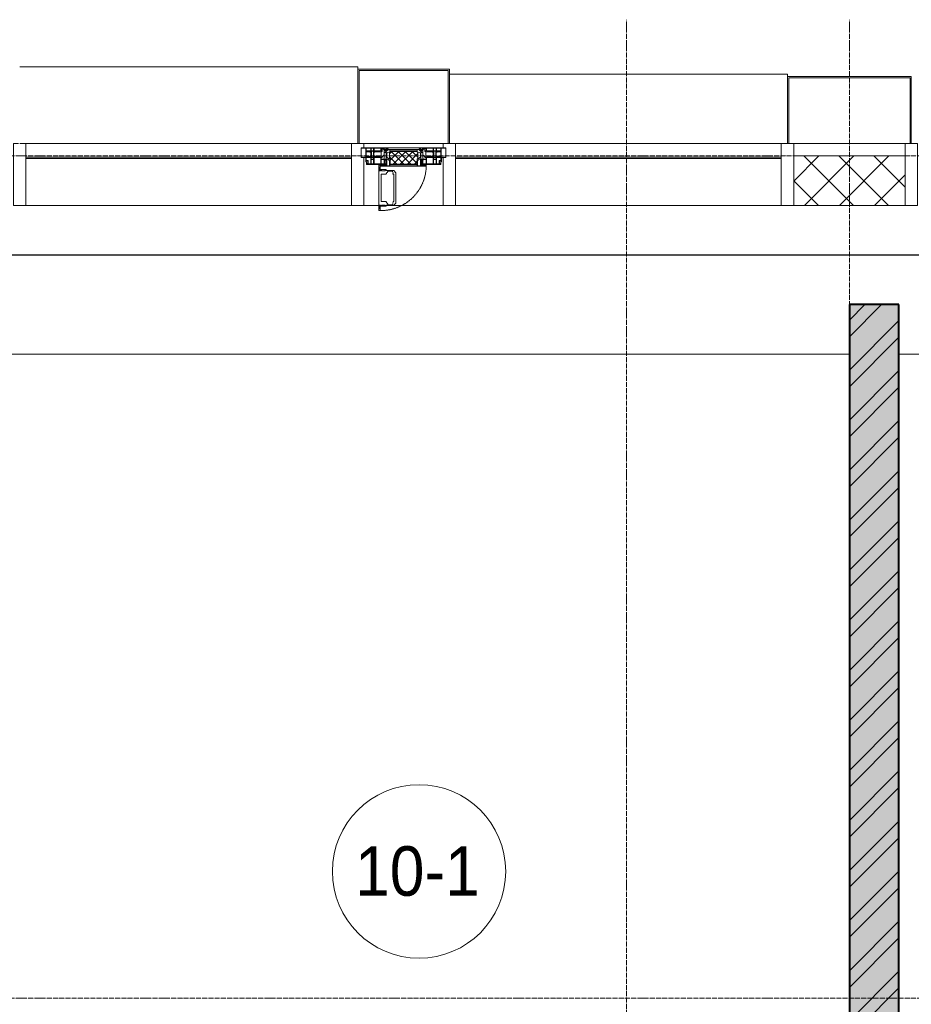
# Model space of a CAD drawing. Header units: millimetres. Extents: x 5617 to 103266, y 7718 to 198901.
# Tile 38 of 51: x 53584 to 57184, y 74175 to 78150. Entities that reach past the tile are written whole.
import ezdxf

# ---------------------------------------------------------------- set-up
doc = ezdxf.new("R2010")
doc.units = ezdxf.units.MM
for name, pattern in [('-D1-02х01', [3, 2, -1]), ('ADSK_Линия сетки', [25, 20, -2.5, 0, -2.5]), ('Линия сетки', [25, 20, -2.5, 0, -2.5])]:
    doc.linetypes.add(name, pattern=pattern)
for name, color, linetype, lineweight in [('Импосты витража', 7, 'Continuous', 18), ('Колонны', 7, 'Continuous', 18), ('Марки помещений', 7, 'Continuous', 20), ('Окна', 7, 'Continuous', 18), ('Оси', 7, 'Continuous', 9), ('Панели витража', 7, 'Continuous', 18), ('Перекрытия', 7, 'Continuous', 18), ('Стены', 7, 'Continuous', 18), ('Стены разрез', 7, 'Continuous', 40), ('Элементы узлов', 7, 'Continuous', 18)]:
    doc.layers.add(name, color=color, linetype=linetype, lineweight=lineweight)
doc.styles.add('Arial_3', font='arial.ttf', dxfattribs={"width": 0.9, "height": 200})

# ---------------------------------------------------------------- blocks, each defined once
blk = doc.blocks.new('135_SLK_K1_AR_rvt-1-МКСС_K1_L15__47_700_')
at = {"layer": 'Стены разрез', "lineweight": 9, "true_color": 0xaaaaaa}
h = blk.add_hatch(dxfattribs=at)
h.set_pattern_fill('FP_1', color=253, style=0, pattern_type=2)
h.set_pattern_definition([(50, (0, 0), (218.62117, -19.1268), [22.86, -251.46]), (355, (0, 0), (-42.2919, 229.2684), [18.288, -201.168]), (100.451, (18.22, -1.6), (176.33107, 210.13963), [19.428, -213.708]), (46.184, (0, 60.96), (325.29495, -50.4516), [34.29, -377.19]), (96.636, (27.1, 56.76), (284.883, 296.9127), [29.142, -320.562]), (351.184, (0, 60.96), (284.8858, 296.9107), [27.432, -301.752]), (21, (30.48, 45.72), (181.93753, -122.71832), [22.86, -251.46]), (326, (30.48, 45.72), (74.1622, 221.0262), [18.288, -201.168]), (71.451, (45.64, 35.5), (256.10035, 98.30526), [19.428, -213.708]), (37.5, (0, 0), (3.70639, 101.465895), [3.353, -195.377, 3.353, -200.863, -201.93]), (37.5, (0, 0), (3.70639, 101.465895), [-402.946, 3.353, -198.577]), (7.5, (0, 0), (80.18358, 120.21653), [3.353, -113.081, 3.353, -190.805, -76.962]), (7.5, (0, 0), (80.18358, 120.21653), [-310.591, 3.353, -73.609]), (327.5, (-67.97, 0), (162.70865, -6.87497), [3.353, -72.847, 3.353, -234.391, -315.468]), (327.5, (-67.97, 0), (162.70865, -6.87497), [-313.944, 3.353, -312.115]), (317.5, (-98.45, 0), (177.75468, 30.51183), [3.353, -95.707, 3.353, -154.534, -224.028]), (317.5, (-98.45, 0), (177.75468, 30.51183), [-256.946, 3.353, -220.675])])
h.paths.add_polyline_path([(43350, 71270), (43350, 77000), (43150, 77000), (43150, 71270)])
h = blk.add_hatch(dxfattribs=at)
h.set_pattern_fill('FP_2', color=253, style=0, pattern_type=2)
h.set_pattern_definition([(45, (0, 0), (-101.02788, 101.02788), []), (45, (67.35, 0), (-101.02788, 101.02788), [])])
h.paths.add_polyline_path([(43350, 71270), (43350, 77000), (43150, 77000), (43150, 71270)])
at = {"layer": 'Перекрытия', "color": 253, "true_color": 0xaaaaaa}
for p, q in [((43150, 76800), (39750, 76800)), ((46550, 76800), (43350, 76800))]:
    blk.add_line(p, q, dxfattribs=at)
at = {"layer": 'Стены', "color": 253, "true_color": 0xaaaaaa}
for p, q in [((23500, 77200.4), (47950, 77200.4)), ((47950, 77200.4), (23500, 77200.4)), ((23500, 77199.6), (47950, 77199.6)), ((47950, 77199.6), (23500, 77199.6))]:
    blk.add_line(p, q, dxfattribs=at)
at = {"layer": 'Стены разрез', "color": 253, "true_color": 0xaaaaaa}
for p, q in [((43150, 77000), (43150, 71270)), ((43350, 77000), (43150, 77000)), ((43350, 71270), (43350, 77000))]:
    blk.add_line(p, q, dxfattribs=at)
blk = doc.blocks.new('System Panel - A_PAN_Glass-7465079-МКСС_K1_L15__47_700_')
at = {"layer": 'Панели витража', "color": 253, "lineweight": 5, "true_color": 0xaaaaaa}
for p, q in [((657.5, 55), (-657.5, 55)), ((-657.5, 55), (-657.5, 0)), ((657.5, 0), (657.5, 55)), ((-657.5, 0), (657.5, 0))]:
    blk.add_line(p, q, dxfattribs=at)
blk = doc.blocks.new('A_PAN_Створка - 383мм-V57-МКСС_K1_L15__47_700_')
at = {"layer": 'Панели витража', "lineweight": 5}
h = blk.add_hatch(dxfattribs=at)
h.set_pattern_fill('FP_20', color=256, style=0, pattern_type=2)
h.set_pattern_definition([(225, (41350, 77650), (14.1421356, -14.1421356), []), (315, (41350, 77650), (14.1421356, 14.1421356), [])])
h.paths.add_polyline_path([(-53.6, 82.7), (-54.6, 81.8), (-54.6, 63.4), (-57.2, 60.8), (-57.2, 36.4), (-54.9, 34.1), (-54.5, 31.8), (54.5, 31.8), (54.9, 34.1), (57.2, 36.4), (57.2, 60.8), (54.6, 63.4), (53.6, 82.7), (-48.1, 82.7)])
at = {"layer": 'Окна', "lineweight": 5}
for p, q in [((39.7, 249), (31.1, 240.4)), ((31.1, 117.6), (31.1, 240.4)), ((70.1, 249), (39.7, 249)), ((45, 244.7), (42.3, 239.8)), ((42.3, 239.8), (43.5, 236.3)), ((45.9, 246.8), (45, 244.7)), ((63.3, 246.8), (45.9, 246.8)), ((64.1, 245), (63.3, 246.8)), ((64.1, 245), (66.7, 241)), ((66.7, 241), (68.6, 239.7)), ((68.6, 239.7), (68.6, 236.4)), ((70.1, 252.9), (70.1, 249)), ((95.1, 252.9), (70.1, 252.9)), ((74.1, 248.4), (74.1, 252.9)), ((89.1, 248.4), (74.1, 248.4)), ((89.1, 252.9), (89.1, 248.4)), ((93.1, 248.4), (93.1, 252.9)), ((97.9, 248.4), (93.1, 248.4)), ((95.1, 270.5), (95.1, 252.9)), ((99.6, 270.5), (95.1, 270.5)), ((97.9, 262.4), (95.1, 262.4)), ((97.9, 262.4), (97.9, 248.4)), ((99.6, 270.5), (99.6, 87.5)), ((41.4, 234.2), (39.1, 233.8)), ((39.1, 179), (39.1, 233.8)), ((41.4, 234.2), (43.5, 236.3)), ((68.6, 236.4), (71.1, 233.9)), ((71.1, 233.9), (89.5, 233.9)), ((89.5, 233.9), (90.6, 232.8)), ((90.6, 125.2), (90.6, 232.8)), ((39.1, 179), (39.1, 124.2)), ((41.4, 123.8), (39.1, 124.2)), ((41.4, 123.8), (43.5, 121.7)), ((42.3, 118.2), (43.5, 121.7)), ((68.6, 121.6), (71.1, 124.1)), ((68.6, 118.3), (68.6, 121.6)), ((71.1, 124.1), (89.5, 124.1)), ((89.5, 124.1), (90.6, 125.2)), ((-150, 84), (-78, 84)), ((-150, 73.5), (-150, 84)), ((-91.5, 92), (91.5, 92)), ((-91.5, 87.5), (-91.5, 92)), ((-73.9, 87.5), (-91.5, 87.5)), ((-78, 84), (-73.9, 84)), ((-78, 84), (-78, 23.5)), ((-73.9, 62.5), (-73.9, 87.5)), ((39.7, 109), (31.1, 117.6)), ((70.1, 109), (39.7, 109)), ((45, 113.3), (42.3, 118.2)), ((45.9, 111.2), (45, 113.3)), ((63.3, 111.2), (45.9, 111.2)), ((64.1, 113), (63.3, 111.2)), ((64.1, 113), (66.7, 117)), ((66.7, 117), (68.6, 118.3)), ((70.1, 105.1), (70.1, 109)), ((95.1, 105.1), (70.1, 105.1)), ((73.9, 87.5), (73.9, 62.5)), ((91.5, 87.5), (73.9, 87.5)), ((73.9, 84), (78, 84)), ((74.1, 109.6), (74.1, 105.1)), ((89.1, 109.6), (74.1, 109.6)), ((78, 84), (150, 84)), ((78, 23.5), (78, 84)), ((89.1, 105.1), (89.1, 109.6)), ((91.5, 92), (91.5, 87.5)), ((93.1, 109.6), (93.1, 105.1)), ((97.9, 109.6), (93.1, 109.6)), ((95.1, 87.5), (95.1, 105.1)), ((97.9, 95.6), (95.1, 95.6)), ((99.6, 87.5), (95.1, 87.5)), ((97.9, 95.6), (97.9, 109.6)), ((150, 84), (150, 73.5)), ((-171, 57), (-156, 57)), ((-171, 17), (-171, 57)), ((-153, 73.5), (-150, 73.5)), ((-153, 60), (-153, 73.5)), ((-70, 62.5), (-73.9, 62.5)), ((-70, 32.1), (-70, 62.5)), ((70, 62.5), (70, 32.1)), ((73.9, 62.5), (70, 62.5)), ((150, 73.5), (153, 73.5)), ((153, 73.5), (153, 60)), ((156, 57), (171, 57)), ((171, 57), (171, 17)), ((-67.9, 17), (-171, 17)), ((-78, 23.5), (-67.9, 23.5)), ((-61.4, 23.5), (-70, 32.1)), ((-67.9, 23.5), (-64.6, 26.8)), ((-67.9, 17), (-67.9, 23.5)), ((-61.4, 23.5), (-67.9, 17)), ((67.9, 17), (-67.9, 17)), ((-67.9, 17), (67.9, 17)), ((-64.6, 26.8), (-61.4, 23.5)), ((61.4, 23.5), (-61.4, 23.5)), ((70, 32.1), (61.4, 23.5)), ((61.4, 23.5), (64.6, 26.8)), ((67.9, 17), (61.4, 23.5)), ((64.6, 26.8), (67.9, 23.5)), ((67.9, 23.5), (67.9, 17)), ((67.9, 23.5), (78, 23.5)), ((171, 17), (67.9, 17))]:
    blk.add_line(p, q, dxfattribs=at)
at = {"layer": 'Окна', "color": 253, "lineweight": 5, "true_color": 0xaaaaaa}
for p, q in [((-148.5, 82.5), (-132.4, 82.5)), ((-148.5, 81), (-148.5, 82.5)), ((-143.5, 81), (-148.5, 81)), ((-145, 69.5), (-145, 79.5)), ((-143.5, 68), (-143.5, 81)), ((-132.4, 56.6), (-132.4, 82.5)), ((-131, 82.5), (-120.8, 82.5)), ((-131, 82.5), (-131, 64.6)), ((-120.8, 82.5), (-120.8, 64.6)), ((-119.3, 82.5), (-92.5, 82.5)), ((-119.3, 56.6), (-119.3, 82.5)), ((-92.5, 56.6), (-92.5, 82.5)), ((-90.8, 82.5), (-79.5, 82.5)), ((-90.8, 64.6), (-90.8, 82.5)), ((-85, 84), (-85, 87.5)), ((-85, 87.5), (-78, 87.5)), ((-78, 84), (-85, 84)), ((-79.5, 82.5), (-79.5, 80.6)), ((-79.5, 80.6), (-78, 80.6)), ((-78, 87.5), (-78, 84)), ((78, 87.5), (78, 84)), ((85, 87.5), (78, 87.5)), ((78, 84), (85, 84)), ((79.5, 80.6), (78, 80.6)), ((90.8, 82.5), (79.5, 82.5)), ((79.5, 82.5), (79.5, 80.6)), ((85, 84), (85, 87.5)), ((90.8, 64.6), (90.8, 82.5)), ((119.3, 82.5), (92.5, 82.5)), ((92.5, 56.6), (92.5, 82.5)), ((119.3, 56.6), (119.3, 82.5)), ((120.8, 82.5), (120.8, 64.6)), ((131, 82.5), (120.8, 82.5)), ((131, 82.5), (131, 64.6)), ((132.4, 56.6), (132.4, 82.5)), ((148.5, 82.5), (132.4, 82.5)), ((143.5, 81), (148.5, 81)), ((143.5, 68), (143.5, 81)), ((145, 69.5), (145, 79.5)), ((148.5, 81), (148.5, 82.5)), ((-171, 55.5), (-152, 55.5)), ((-152, 20), (-152, 73.5)), ((-150.5, 69.5), (-150.5, 73.5)), ((-145, 69.5), (-150.5, 69.5)), ((-150.5, 33.6), (-150.5, 68)), ((-150.5, 68), (-143.5, 68)), ((-150.5, 56.6), (-132.4, 56.6)), ((-136.4, 52.4), (-150.5, 52.4)), ((-137.2, 54.8), (-135.8, 50.8)), ((-132.5, 54.8), (-137.2, 54.8)), ((-132.1, 49), (-135.8, 50.8)), ((-132.5, 53.8), (-133.4, 52)), ((-133.4, 52), (-130.1, 50.4)), ((-132.5, 53.8), (-132.5, 54.8)), ((-132.1, 49), (-132.1, 36.8)), ((-131, 64.6), (-120.8, 64.6)), ((-131, 56.5), (-131, 62.6)), ((-120.8, 62.6), (-131, 62.6)), ((-131, 56.5), (-120.8, 56.5)), ((-131, 55.1), (-131, 52.7)), ((-120.8, 55.1), (-131, 55.1)), ((-129.4, 51.1), (-131, 52.7)), ((-130.1, 50.4), (-129.4, 51.1)), ((-130.1, 35.3), (-130.1, 50.4)), ((-122.4, 51.1), (-120.8, 52.7)), ((-121.7, 50.4), (-122.4, 51.1)), ((-118.4, 52), (-121.7, 50.4)), ((-121.7, 35.3), (-121.7, 50.4)), ((-120.8, 56.5), (-120.8, 62.6)), ((-120.8, 55.1), (-120.8, 52.7)), ((-119.7, 49), (-115.9, 50.8)), ((-119.7, 49), (-119.7, 36.8)), ((-92.5, 56.6), (-119.3, 56.6)), ((-119.3, 54.8), (-114.6, 54.8)), ((-119.3, 53.8), (-119.3, 54.8)), ((-119.3, 53.8), (-118.4, 52)), ((-114.6, 54.8), (-115.9, 50.8)), ((-94.1, 52.5), (-115.3, 52.5)), ((-89.9, 50.9), (-94.1, 52.5)), ((-80.1, 64.6), (-90.8, 64.6)), ((-90.8, 62.7), (-90.8, 56.6)), ((-80.4, 62.7), (-90.8, 62.7)), ((-90.8, 56.6), (-85.9, 56.6)), ((-89.9, 52.2), (-88.6, 53.5)), ((-89.9, 52.2), (-89.9, 50.9)), ((-89.9, 35.1), (-89.9, 50.9)), ((-85.9, 53.5), (-88.6, 53.5)), ((-85.9, 56.6), (-85.9, 53.5)), ((-85.9, 53.5), (-78, 45.6)), ((-80.4, 61.1), (-80.4, 62.7)), ((-78, 61.1), (-80.4, 61.1)), ((-80.1, 66.1), (-80.1, 64.6)), ((-78, 66.1), (-80.1, 66.1)), ((-78, 66.1), (-78, 61.1)), ((-78, 45.6), (-78, 36.8)), ((78, 66.1), (78, 61.1)), ((78, 66.1), (80.1, 66.1)), ((78, 61.1), (80.4, 61.1)), ((85.9, 53.5), (78, 45.6)), ((78, 45.6), (78, 36.8)), ((80.1, 66.1), (80.1, 64.6)), ((80.1, 64.6), (90.8, 64.6)), ((80.4, 62.7), (90.8, 62.7)), ((80.4, 61.1), (80.4, 62.7)), ((85.9, 56.6), (85.9, 53.5)), ((90.8, 56.6), (85.9, 56.6)), ((85.9, 53.5), (88.6, 53.5)), ((89.9, 52.2), (88.6, 53.5)), ((89.9, 50.9), (94.1, 52.5)), ((89.9, 52.2), (89.9, 50.9)), ((89.9, 35.1), (89.9, 50.9)), ((90.8, 62.7), (90.8, 56.6)), ((92.5, 56.6), (119.3, 56.6)), ((94.1, 52.5), (115.3, 52.5)), ((114.6, 54.8), (115.9, 50.8)), ((119.3, 54.8), (114.6, 54.8)), ((119.7, 49), (115.9, 50.8)), ((119.3, 53.8), (118.4, 52)), ((118.4, 52), (121.7, 50.4)), ((119.3, 53.8), (119.3, 54.8)), ((119.7, 49), (119.7, 36.8)), ((131, 64.6), (120.8, 64.6)), ((120.8, 56.5), (120.8, 62.6)), ((120.8, 62.6), (131, 62.6)), ((131, 56.5), (120.8, 56.5)), ((120.8, 55.1), (120.8, 52.7)), ((120.8, 55.1), (131, 55.1)), ((122.4, 51.1), (120.8, 52.7)), ((121.7, 50.4), (122.4, 51.1)), ((121.7, 35.3), (121.7, 50.4)), ((129.4, 51.1), (131, 52.7)), ((130.1, 50.4), (129.4, 51.1)), ((133.4, 52), (130.1, 50.4)), ((130.1, 35.3), (130.1, 50.4)), ((131, 56.5), (131, 62.6)), ((131, 55.1), (131, 52.7)), ((132.1, 49), (135.8, 50.8)), ((132.1, 49), (132.1, 36.8)), ((150.5, 56.6), (132.4, 56.6)), ((132.5, 54.8), (137.2, 54.8)), ((132.5, 53.8), (132.5, 54.8)), ((132.5, 53.8), (133.4, 52)), ((137.2, 54.8), (135.8, 50.8)), ((136.4, 52.4), (150.5, 52.4)), ((150.5, 68), (143.5, 68)), ((145, 69.5), (150.5, 69.5)), ((150.5, 69.5), (150.5, 73.5)), ((150.5, 33.6), (150.5, 68)), ((152, 20), (152, 73.5)), ((171, 55.5), (152, 55.5)), ((-171, 18.5), (-153.5, 18.5)), ((-153.5, 18.5), (-152, 20)), ((-136.3, 33.6), (-150.5, 33.6)), ((-150.5, 29.4), (-132.4, 29.4)), ((-150.5, 17), (-150.5, 29.4)), ((-132.4, 18.6), (-150.5, 18.6)), ((-137.2, 31), (-135.8, 35)), ((-132.5, 31), (-137.2, 31)), ((-132.1, 36.8), (-135.8, 35)), ((-133.4, 33.7), (-130.1, 35.3)), ((-132.5, 31.9), (-133.4, 33.7)), ((-132.5, 31.9), (-132.5, 31)), ((-132.4, 29.4), (-132.4, 18.6)), ((-129.4, 34.6), (-131, 33)), ((-131, 30.9), (-131, 33)), ((-120.8, 30.9), (-131, 30.9)), ((-131, 29.5), (-120.8, 29.5)), ((-131, 18.2), (-131, 29.5)), ((-120.8, 18.2), (-131, 18.2)), ((-130.1, 35.3), (-129.4, 34.6)), ((-121.7, 35.3), (-122.4, 34.6)), ((-122.4, 34.6), (-120.8, 33)), ((-118.4, 33.7), (-121.7, 35.3)), ((-120.8, 30.9), (-120.8, 33)), ((-120.8, 18.2), (-120.8, 29.5)), ((-119.7, 36.8), (-115.9, 35)), ((-119.3, 31.9), (-118.4, 33.7)), ((-119.3, 31.9), (-119.3, 31)), ((-119.3, 31), (-114.6, 31)), ((-92.5, 29.4), (-119.3, 29.4)), ((-119.3, 29.4), (-119.3, 18.6)), ((-119.3, 18.6), (-92.5, 18.6)), ((-114.6, 31), (-115.9, 35)), ((-94.1, 33.5), (-115.4, 33.5)), ((-89.9, 35.1), (-94.1, 33.5)), ((-92.5, 18.6), (-92.5, 29.4)), ((-90.8, 18.5), (-90.8, 29.4)), ((-90.8, 29.4), (-85.9, 29.4)), ((-87.3, 18.5), (-90.8, 18.5)), ((-89.9, 32.5), (-89.9, 35.1)), ((-85.9, 32.5), (-89.9, 32.5)), ((-87.3, 21.9), (-85.9, 21.9)), ((-87.3, 20.4), (-87.3, 21.9)), ((-87.3, 20.4), (-87.3, 18.5)), ((-84.8, 20.4), (-87.3, 20.4)), ((-85.9, 29.4), (-85.9, 32.5)), ((-85.9, 21.9), (-85.9, 29.4)), ((-85.9, 18.2), (-85.9, 20.4)), ((-75.9, 18.2), (-85.9, 18.2)), ((-83.4, 20.4), (-84.8, 20.4)), ((-70, 33.8), (-83.4, 20.4)), ((-78, 36.8), (-70, 36.8)), ((-75.9, 23.5), (-73, 23.5)), ((-75.9, 21.5), (-75.9, 23.5)), ((-75.9, 21.5), (-75.9, 18.2)), ((-74.9, 21.5), (-75.9, 21.5)), ((-74.9, 17.9), (-74.9, 21.5)), ((-68.9, 17.9), (-74.9, 17.9)), ((-67.2, 29.3), (-73, 23.5)), ((-70, 36.8), (-70, 33.8)), ((-68.9, 21.5), (-68.9, 17.9)), ((-67.9, 21.5), (-68.9, 21.5)), ((-67.9, 23.5), (-64.6, 26.8)), ((-67.9, 21.5), (-67.9, 23.5)), ((-64.6, 26.8), (-67.2, 29.3)), ((64.6, 26.8), (67.2, 29.3)), ((67.9, 23.5), (64.6, 26.8)), ((67.2, 29.3), (73, 23.5)), ((67.9, 21.5), (67.9, 23.5)), ((67.9, 21.5), (68.9, 21.5)), ((68.9, 21.5), (68.9, 17.9)), ((68.9, 17.9), (74.9, 17.9)), ((70, 36.8), (70, 33.8)), ((78, 36.8), (70, 36.8)), ((70, 33.8), (83.4, 20.4)), ((75.9, 23.5), (73, 23.5)), ((74.9, 21.5), (75.9, 21.5)), ((74.9, 17.9), (74.9, 21.5)), ((75.9, 21.5), (75.9, 23.5)), ((75.9, 21.5), (75.9, 18.2)), ((75.9, 18.2), (85.9, 18.2)), ((83.4, 20.4), (84.8, 20.4)), ((84.8, 20.4), (87.3, 20.4)), ((85.9, 32.5), (89.9, 32.5)), ((85.9, 29.4), (85.9, 32.5)), ((85.9, 21.9), (85.9, 29.4)), ((90.8, 29.4), (85.9, 29.4)), ((87.3, 21.9), (85.9, 21.9)), ((85.9, 18.2), (85.9, 20.4)), ((87.3, 20.4), (87.3, 21.9)), ((87.3, 20.4), (87.3, 18.5)), ((87.3, 18.5), (90.8, 18.5)), ((89.9, 35.1), (94.1, 33.5)), ((89.9, 32.5), (89.9, 35.1)), ((90.8, 18.5), (90.8, 29.4)), ((92.5, 18.6), (92.5, 29.4)), ((92.5, 29.4), (119.3, 29.4)), ((119.3, 18.6), (92.5, 18.6)), ((94.1, 33.5), (115.4, 33.5)), ((114.6, 31), (115.9, 35)), ((119.3, 31), (114.6, 31)), ((119.7, 36.8), (115.9, 35)), ((118.4, 33.7), (121.7, 35.3)), ((119.3, 31.9), (118.4, 33.7)), ((119.3, 31.9), (119.3, 31)), ((119.3, 29.4), (119.3, 18.6)), ((122.4, 34.6), (120.8, 33)), ((120.8, 30.9), (120.8, 33)), ((120.8, 30.9), (131, 30.9)), ((120.8, 18.2), (120.8, 29.5)), ((131, 29.5), (120.8, 29.5)), ((120.8, 18.2), (131, 18.2)), ((121.7, 35.3), (122.4, 34.6)), ((130.1, 35.3), (129.4, 34.6)), ((129.4, 34.6), (131, 33)), ((133.4, 33.7), (130.1, 35.3)), ((131, 30.9), (131, 33)), ((131, 18.2), (131, 29.5)), ((132.1, 36.8), (135.8, 35)), ((150.5, 29.4), (132.4, 29.4)), ((132.4, 29.4), (132.4, 18.6)), ((132.4, 18.6), (150.5, 18.6)), ((132.5, 31.9), (133.4, 33.7)), ((132.5, 31.9), (132.5, 31)), ((132.5, 31), (137.2, 31)), ((137.2, 31), (135.8, 35)), ((136.3, 33.6), (150.5, 33.6)), ((150.5, 17), (150.5, 29.4)), ((153.5, 18.5), (152, 20)), ((171, 18.5), (153.5, 18.5))]:
    blk.add_line(p, q, dxfattribs=at)
at = {"layer": 'Окна', "linetype": '-D1-02х01', "lineweight": 5}
blk.add_arc((91.4, 87.5), 183, 88.8555, 178.5909, dxfattribs=at)
at = {"layer": 'Окна', "lineweight": 5}
for centre, start, end in [((-156, 60), 270, 360), ((156, 60), 180, 270)]:
    blk.add_arc(centre, 3, start, end, dxfattribs=at)
at = {"layer": 'Элементы узлов', "color": 253, "lineweight": 5, "true_color": 0xaaaaaa}
for p, q in [((-91.5, 92), (-91.5, 87.5)), ((-91.5, 92), (91.5, 92)), ((-91.5, 87.5), (-73.9, 87.5)), ((-83.4, 90.3), (-69.4, 90.3)), ((-83.4, 90.3), (-83.4, 87.5)), ((-73.9, 87.5), (-73.9, 62.5)), ((-69.4, 85.5), (-73.9, 85.5)), ((-73.9, 81.5), (-69.4, 81.5)), ((-69.4, 90.3), (-69.4, 85.5)), ((-69.4, 81.5), (-69.4, 66.5)), ((-67.9, 89.3), (-66.9, 90.3)), ((-67.9, 62.5), (-67.9, 89.3)), ((-66.9, 90.3), (-57.4, 90.3)), ((-57.4, 90.3), (-56.4, 89.4)), ((-56.4, 89.4), (-56.4, 67.7)), ((-53.9, 90.3), (-54.9, 89.3)), ((-54.9, 89.3), (-54.9, 85.6)), ((-54.9, 85.6), (-53.9, 84.6)), ((-54.9, 81.9), (-53.8, 83)), ((-54.9, 63.5), (-54.9, 81.9)), ((-53.6, 82.7), (-54.6, 81.8)), ((-54.6, 81.8), (-54.6, 63.4)), ((53.9, 90.3), (-53.9, 90.3)), ((-53.9, 84.6), (53.9, 84.6)), ((53.8, 83), (-53.8, 83)), ((53.6, 82.7), (-53.6, 82.7)), ((54.6, 81.8), (53.6, 82.7)), ((54.9, 81.9), (53.8, 83)), ((53.9, 90.3), (54.9, 89.3)), ((54.9, 85.6), (53.9, 84.6)), ((54.6, 63.4), (54.6, 81.8)), ((54.9, 89.3), (54.9, 85.6)), ((54.9, 63.5), (54.9, 81.9)), ((57.4, 90.3), (56.4, 89.4)), ((56.4, 89.4), (56.4, 67.7)), ((66.9, 90.3), (57.4, 90.3)), ((67.9, 89.3), (66.9, 90.3)), ((67.9, 62.5), (67.9, 89.3)), ((69.4, 90.3), (69.4, 85.5)), ((83.4, 90.3), (69.4, 90.3)), ((69.4, 85.5), (73.9, 85.5)), ((69.4, 81.5), (69.4, 66.5)), ((73.9, 81.5), (69.4, 81.5)), ((91.5, 87.5), (73.9, 87.5)), ((73.9, 87.5), (73.9, 62.5)), ((83.4, 90.3), (83.4, 87.5)), ((91.5, 92), (91.5, 87.5)), ((-69.4, 66.5), (-73.9, 66.5)), ((-73.9, 62.5), (-70, 62.5)), ((-70, 62.5), (-70, 32.1)), ((-61.7, 62.5), (-67.9, 62.5)), ((-66, 56.5), (-67.8, 55.7)), ((-67.8, 55.7), (-67.8, 38.3)), ((-66, 56.5), (-62, 59.1)), ((-62, 59.1), (-60.7, 61)), ((-60.1, 67.7), (-61.7, 64.9)), ((-61.7, 64.9), (-61.7, 62.5)), ((-60.7, 61), (-57.4, 61)), ((-56.4, 67.7), (-60.1, 67.7)), ((-57.4, 61), (-54.9, 63.5)), ((-54.6, 63.4), (-57.2, 60.8)), ((-57.2, 60.8), (-57.2, 36.4)), ((57.2, 60.8), (54.6, 63.4)), ((57.4, 61), (54.9, 63.5)), ((56.4, 67.7), (60.1, 67.7)), ((57.2, 36.4), (57.2, 60.8)), ((60.7, 61), (57.4, 61)), ((60.1, 67.7), (61.7, 64.9)), ((62, 59.1), (60.7, 61)), ((61.7, 64.9), (61.7, 62.5)), ((61.7, 62.5), (67.9, 62.5)), ((66, 56.5), (62, 59.1)), ((66, 56.5), (67.8, 55.7)), ((67.8, 55.7), (67.8, 38.3)), ((69.4, 66.5), (73.9, 66.5)), ((70, 62.5), (70, 32.1)), ((73.9, 62.5), (70, 62.5)), ((-70, 32.1), (-61.4, 23.5)), ((-67.8, 38.3), (-65.7, 37.4)), ((-65.7, 37.4), (-60.8, 34.7)), ((61.4, 23.5), (-61.4, 23.5)), ((-60.8, 34.7), (-57.3, 35.9)), ((-55.2, 33.8), (-57.3, 35.9)), ((-57.2, 36.4), (-54.9, 34.1)), ((-55.2, 33.8), (-54.8, 31.5)), ((-54.9, 34.1), (-54.5, 31.8)), ((-53.9, 30.5), (-54.9, 29.5)), ((-54.9, 29.5), (-54.9, 25.8)), ((-54.9, 25.8), (-53.9, 24.8)), ((0, 31.5), (-54.8, 31.5)), ((-54.5, 31.8), (54.5, 31.8)), ((53.9, 30.5), (-53.9, 30.5)), ((-53.9, 24.8), (53.9, 24.8)), ((0, 31.5), (54.8, 31.5)), ((53.9, 30.5), (54.9, 29.5)), ((54.9, 25.8), (53.9, 24.8)), ((54.5, 31.8), (54.9, 34.1)), ((55.2, 33.8), (54.8, 31.5)), ((54.9, 34.1), (57.2, 36.4)), ((54.9, 29.5), (54.9, 25.8)), ((55.2, 33.8), (57.3, 35.9)), ((60.8, 34.7), (57.3, 35.9)), ((65.7, 37.4), (60.8, 34.7)), ((70, 32.1), (61.4, 23.5)), ((67.8, 38.3), (65.7, 37.4))]:
    blk.add_line(p, q, dxfattribs=at)
blk = doc.blocks.new('Rectangular Mullion - R_StandardFrame_50Wx250H-V68-МКСС_K1_L15__47_700_')
at = {"layer": 'Импосты витража', "color": 253, "lineweight": 5, "true_color": 0xaaaaaa}
for p, q in [((-25, -250), (-25, 0)), ((-25, 0), (0, 0)), ((5, 0), (25, 0)), ((25, 0), (25, -250)), ((25, -250), (-25, -250))]:
    blk.add_line(p, q, dxfattribs=at)
blk = doc.blocks.new('Rectangular Mullion - R_StandardFrame_50Wx250H-V69-МКСС_K1_L15__47_700_')
at = {"layer": 'Импосты витража', "color": 253, "lineweight": 5, "true_color": 0xaaaaaa}
for p, q in [((-25, -250), (-25, 0)), ((-25, 0), (0, 0)), ((5, 0), (25, 0)), ((25, 0), (25, -17)), ((25, -57), (25, -250)), ((25, -250), (-25, -250))]:
    blk.add_line(p, q, dxfattribs=at)
blk = doc.blocks.new('Rectangular Mullion - R_StandardFrame_50Wx250H-V70-МКСС_K1_L15__47_700_')
at = {"layer": 'Импосты витража', "color": 253, "lineweight": 5, "true_color": 0xaaaaaa}
for p, q in [((-25, -17), (-25, 0)), ((-25, 0), (-5, 0)), ((0, 0), (25, 0)), ((25, 0), (25, -250)), ((-25, -250), (-25, -57)), ((25, -250), (-25, -250))]:
    blk.add_line(p, q, dxfattribs=at)
blk = doc.blocks.new('Rectangular Mullion - R_StandardFrame_50Wx250H-7465077-МКСС_K1_L15__47_700_')
at = {"layer": 'Импосты витража', "color": 253, "lineweight": 5, "true_color": 0xaaaaaa}
for p, q in [((-25, -250), (-25, 0)), ((-25, 0), (-5, 0)), ((0, 0), (25, 0)), ((25, 0), (25, -250)), ((25, -250), (-25, -250))]:
    blk.add_line(p, q, dxfattribs=at)
blk = doc.blocks.new('Rectangular Mullion - R_StandardFrame_50Wx250H-5442148-МКСС_K1_L15__47_700_')
at = {"layer": 'Импосты витража', "color": 253, "lineweight": 5, "true_color": 0xaaaaaa}
blk.add_line((54175, 77650), (53725, 77650), dxfattribs=at)
blk = doc.blocks.new('Rectangular Mullion - R_InvisibleFrame_50Wx250H-5460437-МКСС_K1_L15__47_700_')
at = {"layer": 'Импосты витража', "color": 253, "lineweight": 5, "true_color": 0xaaaaaa}
for p, q in [((51940, 77590), (50625, 77590)), ((51940, 77400), (50625, 77400))]:
    blk.add_line(p, q, dxfattribs=at)
blk = doc.blocks.new('Rectangular Mullion - R_StandardFrame_50Wx250H-V71-МКСС_K1_L15__47_700_')
at = {"layer": 'Импосты витража', "color": 253, "lineweight": 5, "true_color": 0xaaaaaa}
for p, q in [((48710, 77650), (48390, 77650)), ((48450.4, 77400), (48390, 77400)), ((48710, 77400), (48479.9, 77400))]:
    blk.add_line(p, q, dxfattribs=at)
blk = doc.blocks.new('A_SLK_PAN_Type1 - Прямой тип панели-6619441-МКСС_K1_L15__47_700_')
at = {"layer": 'Колонны', "lineweight": 5}
for p, q in [((-250, 270), (250, 270)), ((-250, 0), (-250, 270)), ((-245, 265), (-245, 0)), ((245, 265), (-245, 265)), ((245, 0), (245, 265)), ((250, 270), (250, 0)), ((-245, 0), (-250, 0)), ((250, 0), (245, 0))]:
    blk.add_line(p, q, dxfattribs=at)
blk = doc.blocks.new('A_SLK_PAN_Type1 - Прямой тип панели Ф-1_1-7444341-МКСС_K1_L15__47_700_')
at = {"layer": 'Колонны', "lineweight": 5}
for p, q in [((-185, 300), (185, 300)), ((-185, 0), (-185, 300)), ((-180, 295), (-180, 0)), ((180, 295), (-180, 295)), ((180, 0), (180, 295)), ((185, 300), (185, 0)), ((-180, 0), (-185, 0)), ((185, 0), (180, 0))]:
    blk.add_line(p, q, dxfattribs=at)
blk = doc.blocks.new('A_OGR_PAN_Отлив - A_OGR_PAN_Отлив-5757292-МКСС_K1_L15__47_700_')
at = {"layer": 'Колонны', "color": 253, "lineweight": 5, "true_color": 0xaaaaaa}
for q in [(-682.5, -300), (682.5, -310)]:
    blk.add_line((-682.5, -310), q, dxfattribs=at)
blk = doc.blocks.new('A_OGR_PAN_Отлив - A_OGR_PAN_Отлив-5757302-МКСС_K1_L15__47_700_')
at = {"layer": 'Колонны', "color": 253, "lineweight": 5, "true_color": 0xaaaaaa}
for q in [(-682.5, -270), (682.5, -280)]:
    blk.add_line((-682.5, -280), q, dxfattribs=at)
blk = doc.blocks.new('135_SLK_K1_AR_FCD_rvt-1-МКСС_K1_L15__47_700_')
at = {"layer": 'Стены разрез', "lineweight": 5, "true_color": 0xaaaaaa}
h = blk.add_hatch(dxfattribs=at)
h.set_pattern_fill('FP_4', color=253, style=0, pattern_type=2)
h.set_pattern_definition([(45, (0, 0), (-70.71068, 70.71068), []), (135, (0, 0), (-70.71068, -70.71068), [])])
h.paths.add_polyline_path([(43375, 77400), (43375, 77600), (42925, 77600), (42925, 77400)])
at = {"layer": 'Стены разрез', "color": 253, "lineweight": 9, "true_color": 0xaaaaaa}
for p, q in [((43375, 77600), (42925, 77600)), ((42925, 77600), (42925, 77400)), ((43375, 77400), (43375, 77600)), ((42925, 77400), (43375, 77400))]:
    blk.add_line(p, q, dxfattribs=at)
at = {"layer": 'Импосты витража', "color": 253, "lineweight": 5, "true_color": 0xaaaaaa, "extrusion": (0, 0, -1)}
for name, p in [('Rectangular Mullion - R_StandardFrame_50Wx250H-V68-МКСС_K1_L15__47_700_', (-39800, 77650)), ('Rectangular Mullion - R_StandardFrame_50Wx250H-V70-МКСС_K1_L15__47_700_', (-41165, 77650)), ('Rectangular Mullion - R_StandardFrame_50Wx250H-V69-МКСС_K1_L15__47_700_', (-41535, 77650)), ('Rectangular Mullion - R_StandardFrame_50Wx250H-7465077-МКСС_K1_L15__47_700_', (-42900, 77650)), ('Rectangular Mullion - R_StandardFrame_50Wx250H-V68-МКСС_K1_L15__47_700_', (-43400, 77650))]:
    blk.add_blockref(name, p, dxfattribs=at)
at = {"layer": 'Импосты витража', "color": 253, "lineweight": 5, "true_color": 0xaaaaaa}
for name, p in [('Rectangular Mullion - R_StandardFrame_50Wx250H-V71-МКСС_K1_L15__47_700_', (-7200, 0)), ('Rectangular Mullion - R_StandardFrame_50Wx250H-5442148-МКСС_K1_L15__47_700_', (-10800, 0)), ('Rectangular Mullion - R_InvisibleFrame_50Wx250H-5460437-МКСС_K1_L15__47_700_', (-10800, 0)), ('Rectangular Mullion - R_InvisibleFrame_50Wx250H-5460437-МКСС_K1_L15__47_700_', (-9065, 0))]:
    blk.add_blockref(name, p, dxfattribs=at)
at = {"layer": 'Колонны', "color": 253, "lineweight": 5, "true_color": 0xaaaaaa, "rotation": 180}
for name, p in [('A_OGR_PAN_Отлив - A_OGR_PAN_Отлив-5757292-МКСС_K1_L15__47_700_', (40482.5, 77650)), ('A_OGR_PAN_Отлив - A_OGR_PAN_Отлив-5757302-МКСС_K1_L15__47_700_', (42217.5, 77650))]:
    blk.add_blockref(name, p, dxfattribs=at)
at = {"layer": 'Колонны', "color": 253, "lineweight": 5, "true_color": 0xaaaaaa}
for name, p in [('A_SLK_PAN_Type1 - Прямой тип панели Ф-1_1-7444341-МКСС_K1_L15__47_700_', (41350, 77650)), ('A_SLK_PAN_Type1 - Прямой тип панели-6619441-МКСС_K1_L15__47_700_', (43150, 77650))]:
    blk.add_blockref(name, p, dxfattribs=at)
at = {"layer": 'Панели витража', "color": 253, "lineweight": 5, "true_color": 0xaaaaaa, "rotation": 180}
for name, p in [('System Panel - A_PAN_Glass-7465079-МКСС_K1_L15__47_700_', (40482.5, 77650)), ('A_PAN_Створка - 383мм-V57-МКСС_K1_L15__47_700_', (41350, 77650)), ('System Panel - A_PAN_Glass-7465079-МКСС_K1_L15__47_700_', (42217.5, 77650))]:
    blk.add_blockref(name, p, dxfattribs=at)
blk = doc.blocks.new('050_Марка_Помещение - Номер-620969-МКСС_K1_L15__47_700_')
at = {"layer": 'Марки помещений'}
blk.add_circle((0, 0), 3.5, dxfattribs=at)

msp = doc.modelspace()

# ---------------------------------------------------------------- linework, layer by layer
at = {"layer": 'Оси', "linetype": 'Линия сетки'}
for p, q in [((56034, 57340.2), (56034, 78150)), ((56934, 57340.2), (56934, 78150))]:
    msp.add_line(p, q, dxfattribs=at)
at = {"layer": 'Оси', "linetype": 'ADSK_Линия сетки'}
for p, q in [((71384, 77600), (25496.4, 77600)), ((71384, 74200), (25496.4, 74200))]:
    msp.add_line(p, q, dxfattribs=at)

# ---------------------------------------------------------------- block references
at = {"lineweight": 5}
for name in ['135_SLK_K1_AR_FCD_rvt-1-МКСС_K1_L15__47_700_', '135_SLK_K1_AR_rvt-1-МКСС_K1_L15__47_700_']:
    msp.add_blockref(name, (13784, 0), dxfattribs=at)
at = {"layer": 'Марки помещений', "xscale": 99.99999999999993, "yscale": 99.99999999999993, "zscale": 99.99999999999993}
msp.add_blockref('050_Марка_Помещение - Номер-620969-МКСС_K1_L15__47_700_', (55196.5, 74711.4), dxfattribs=at)

# ---------------------------------------------------------------- texts
at = {"layer": 'Марки помещений', "lineweight": 9, "insert": (54938.4, 74813.2), "char_height": 200, "width": 620.506, "attachment_point": 1, "style": 'Arial_3'}
msp.add_mtext('10-1', dxfattribs=at)

doc.saveas('drawing.dxf')
